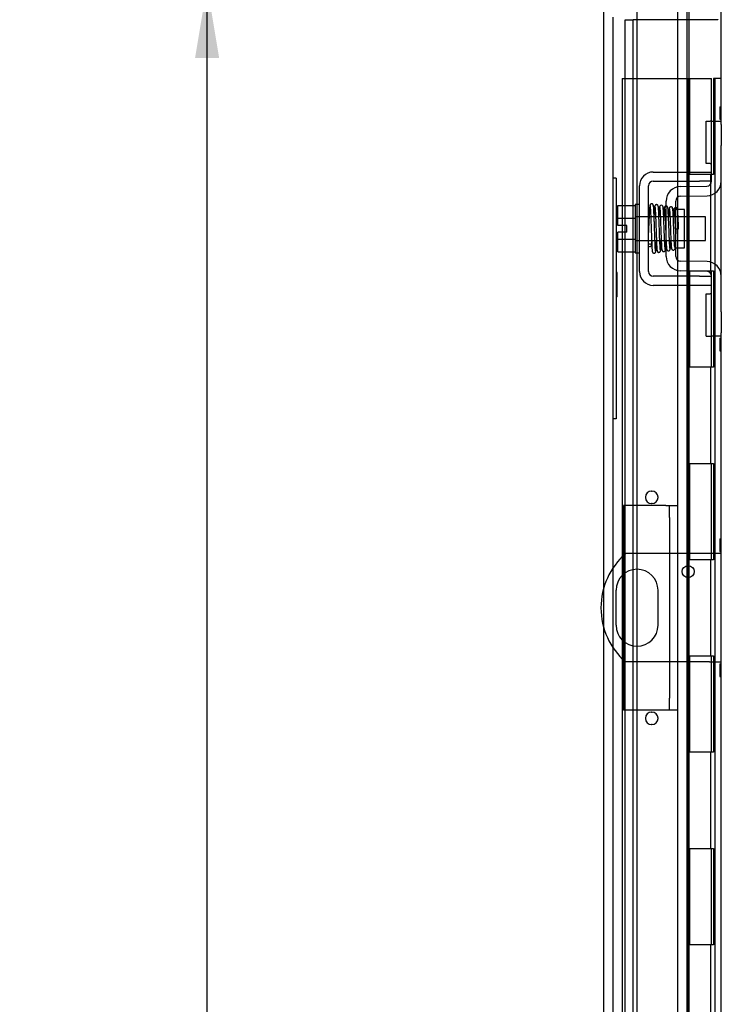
# Model space of a CAD drawing. Header units: inches. Extents: x 1 to 150, y -1 to 99.
# Tile 21 of 29: x 72.17 to 79.48, y 44.02 to 54.25. Entities that reach past the tile are written whole.
import ezdxf
from ezdxf.enums import TextEntityAlignment as Align
from ezdxf.lldxf.tags import DXFTag

# ---------------------------------------------------------------- set-up
doc = ezdxf.new("R2010")
doc.units = ezdxf.units.IN
doc.header["$MEASUREMENT"] = 0
for name, color, linetype in [('COM40599-1', 7, 'Continuous'), ('COM40599-2', 7, 'Continuous'), ('COM42667', 7, 'Continuous'), ('COM42781', 7, 'Continuous'), ('COM48541', 7, 'Continuous'), ('COM48553', 7, 'Continuous'), ('COM55713B', 7, 'Continuous'), ('COM55713C', 7, 'Continuous'), ('COM70220', 7, 'Continuous'), ('Default', 7, 'Continuous'), ('QLB20182', 7, 'Continuous'), ('SCC19011', 7, 'Continuous'), ('SPR20265', 7, 'Continuous'), ('WAF25035', 7, 'Continuous')]:
    doc.layers.add(name, color=color, linetype=linetype)
doc.styles.add('SEACAD_Times_New_Roman', font='times.ttf')
tags = doc.linetypes.add('HIDDEN2', pattern=[0.1875, 0.125, -0.0625]).pattern_tags.tags
tags[6:7] = [DXFTag(74, 4), DXFTag(75, 0), DXFTag(340, '0'), DXFTag(46, 0.0), DXFTag(50, 0.0), DXFTag(44, 0.0), DXFTag(45, 0.0)]
tags[4:5] = [DXFTag(74, 4), DXFTag(75, 0), DXFTag(340, '0'), DXFTag(46, 0.0), DXFTag(50, 0.0), DXFTag(44, 0.0), DXFTag(45, 0.0)]
doc.dimstyles.new('HAMMOND_(STH_-_120x80)', dxfattribs={"dimtxt": 0.6, "dimasz": 0.75, "dimexe": 0.3, "dimexo": 0.3, "dimgap": 0.15, "dimtad": 0, "dimtih": 1, "dimtoh": 1, "dimzin": 0, "dimdsep": 46, "dimtxsty": 'SEACAD_Times_New_Roman', "dimblk1": '_SE_FILLED', "dimblk2": '_SE_FILLED', "dimsah": 1, "dimcen": 0.3, "dimadec": 0, "dimazin": 0, "dimtfac": 0.8, "dimtofl": 0, "dimtmove": 1, "dimatfit": 3, "dimfxl": 1, "dimtolj": 1, "dimtzin": 0, "dimarcsym": 0})

# ---------------------------------------------------------------- blocks, each defined once
blk = doc.blocks.new('SE3')
at = {"layer": 'COM40599-1', "color": 7, "linetype": 'Continuous'}
for p, q in [((78.93, 48.701), (78.47, 48.701)), ((79.345, 48.701), (79.011, 48.701)), ((79.466, 48.701), (79.345, 48.701)), ((78.372, 48.32), (78.372, 47.957)), ((78.809, 47.957), (78.809, 48.32)), ((78.93, 47.576), (78.47, 47.576)), ((79.345, 47.576), (79.011, 47.576)), ((79.345, 47.576), (79.466, 47.576))]:
    blk.add_line(p, q, dxfattribs=at)
at = {"layer": 'COM40599-1', "color": 7, "linetype": 'HIDDEN2'}
for p, q in [((79.011, 48.701), (78.93, 48.701)), ((79.011, 47.576), (78.93, 47.576))]:
    blk.add_line(p, q, dxfattribs=at)
at = {"layer": 'COM40599-1', "color": 7, "linetype": 'Continuous'}
blk.add_circle((79.122, 48.514), 0.0625, dxfattribs=at)
for centre, radius, start, end in [((78.966, 48.138), 0.75, 131.4096, 228.5904), ((78.591, 48.32), 0.218, 0, 180), ((78.591, 47.957), 0.218, 180, 0)]:
    blk.add_arc(centre, radius, start, end, dxfattribs=at)
at = {"layer": 'COM40599-2', "color": 7, "linetype": 'Continuous'}
for p, q in [((78.449, 49.201), (78.449, 48.682)), ((78.89, 49.201), (78.449, 49.201)), ((78.89, 49.201), (78.93, 49.201)), ((78.93, 49.076), (78.93, 49.201)), ((78.93, 49.201), (79.011, 49.201)), ((79.011, 49.201), (79.011, 49.076)), ((78.93, 49.076), (78.93, 47.201)), ((79.011, 49.076), (79.011, 47.201)), ((78.449, 48.486), (78.449, 47.791)), ((78.449, 47.595), (78.449, 47.076)), ((78.93, 47.076), (78.93, 47.201)), ((79.011, 47.201), (79.011, 47.076)), ((78.89, 47.076), (78.449, 47.076)), ((78.93, 47.076), (78.89, 47.076)), ((79.011, 47.076), (78.93, 47.076))]:
    blk.add_line(p, q, dxfattribs=at)
at = {"layer": 'COM40599-2', "color": 7, "linetype": 'HIDDEN2'}
for p, q in [((78.449, 48.682), (78.449, 48.486)), ((78.449, 47.791), (78.449, 47.595))]:
    blk.add_line(p, q, dxfattribs=at)
at = {"layer": 'COM42667', "color": 7, "linetype": 'Continuous'}
for p, q in [((78.759, 52.665), (79.241, 52.665)), ((79.241, 52.665), (79.366, 52.665)), ((78.616, 51.631), (78.616, 52.522)), ((78.711, 51.631), (78.711, 52.522)), ((78.759, 52.57), (79.241, 52.57)), ((79.366, 52.57), (79.241, 52.57)), ((79.241, 51.583), (78.759, 51.583)), ((79.241, 51.583), (79.366, 51.583)), ((79.241, 51.488), (78.759, 51.488)), ((79.366, 51.488), (79.241, 51.488))]:
    blk.add_line(p, q, dxfattribs=at)
for centre, radius, start, end in [((78.759, 52.522), 0.143, 90, 180), ((78.759, 52.522), 0.048, 90, 180), ((78.759, 51.631), 0.143, 180, 270), ((78.759, 51.631), 0.048, 180, 270)]:
    blk.add_arc(centre, radius, start, end, dxfattribs=at)
at = {"layer": 'COM42781', "color": 7, "linetype": 'Continuous'}
for p, q in [((79.308, 52.755), (79.308, 53.192)), ((79.308, 53.192), (79.351, 53.192)), ((79.366, 53.192), (79.351, 53.192)), ((79.366, 53.192), (79.466, 53.192)), ((79.366, 52.942), (79.366, 53.192)), ((79.466, 53.157), (79.466, 52.942)), ((79.366, 52.569), (79.366, 52.942)), ((79.466, 52.569), (79.466, 52.942)), ((79.351, 52.755), (79.308, 52.755)), ((79.351, 52.755), (79.366, 52.755)), ((79.041, 52.514), (79.317, 52.519)), ((79.043, 52.414), (79.319, 52.419)), ((78.894, 51.789), (78.894, 52.364)), ((78.994, 51.789), (78.994, 52.364)), ((79.084, 52.276), (79.012, 52.276)), ((79.084, 51.876), (79.084, 52.276)), ((78.994, 51.876), (79.084, 51.876)), ((79.319, 51.734), (79.043, 51.739)), ((79.317, 51.634), (79.041, 51.639)), ((79.366, 51.211), (79.366, 51.584)), ((79.466, 51.211), (79.466, 51.584)), ((79.308, 50.961), (79.308, 51.398)), ((79.308, 51.398), (79.351, 51.398)), ((79.366, 51.398), (79.351, 51.398)), ((79.366, 50.961), (79.366, 51.211)), ((79.466, 51.211), (79.466, 50.996)), ((79.308, 50.961), (79.351, 50.961)), ((79.351, 50.961), (79.366, 50.961)), ((79.466, 50.961), (79.366, 50.961))]:
    blk.add_line(p, q, dxfattribs=at)
at = {"layer": 'COM42781', "color": 7, "linetype": 'HIDDEN2'}
blk.add_line((79.012, 52.276), (78.994, 52.276), dxfattribs=at)
at = {"layer": 'COM42781', "color": 7, "linetype": 'Continuous'}
for centre, radius, start, end in [((79.044, 52.364), 0.15, 91, 180), ((79.316, 52.569), 0.05, 271, 0), ((79.316, 52.569), 0.15, 271, 0), ((79.044, 52.364), 0.05, 91, 180), ((79.044, 51.789), 0.15, 180, 269), ((79.044, 51.789), 0.05, 180, 269), ((79.316, 51.584), 0.15, 0, 89), ((79.316, 51.584), 0.05, 0, 89)]:
    blk.add_arc(centre, radius, start, end, dxfattribs=at)
at = {"layer": 'COM48541', "color": 7, "linetype": 'Continuous'}
for p, q in [((79.466, 53.157), (79.466, 55.501)), ((79.425, 54.247), (79.134, 54.247)), ((79.431, 54.247), (79.425, 54.247)), ((79.432, 54.249), (79.431, 54.247)), ((79.451, 53.343), (79.466, 53.343)), ((79.451, 53.343), (79.451, 53.28)), ((79.451, 53.28), (79.466, 53.28)), ((79.451, 53.28), (79.451, 53.275)), ((79.451, 53.275), (79.466, 53.275)), ((79.451, 53.275), (79.451, 53.213)), ((79.451, 53.213), (79.466, 53.213)), ((79.466, 51.584), (79.466, 52.569)), ((79.451, 50.939), (79.466, 50.939)), ((79.451, 50.939), (79.451, 50.876)), ((79.466, 36.281), (79.466, 50.996)), ((79.451, 50.876), (79.466, 50.876)), ((79.451, 50.876), (79.451, 50.871)), ((79.451, 50.871), (79.466, 50.871)), ((79.451, 50.871), (79.451, 50.809)), ((79.451, 50.809), (79.466, 50.809)), ((79.451, 48.853), (79.466, 48.853)), ((79.451, 48.853), (79.451, 48.79)), ((79.451, 48.79), (79.466, 48.79)), ((79.451, 48.79), (79.451, 48.785)), ((79.451, 48.785), (79.466, 48.785)), ((79.451, 48.785), (79.451, 48.722)), ((79.451, 48.722), (79.466, 48.722)), ((79.451, 47.555), (79.466, 47.555)), ((79.451, 47.555), (79.451, 47.492)), ((79.451, 47.492), (79.466, 47.492)), ((79.451, 47.492), (79.451, 47.487)), ((79.451, 47.487), (79.466, 47.487)), ((79.451, 47.487), (79.451, 47.424)), ((79.451, 47.424), (79.466, 47.424))]:
    blk.add_line(p, q, dxfattribs=at)
at = {"layer": 'COM48541', "color": 7, "linetype": 'HIDDEN2'}
for p, q in [((78.469, 33.03), (78.469, 54.247)), ((78.469, 54.247), (78.55, 54.247)), ((78.591, 54.247), (78.55, 54.247)), ((78.55, 33.03), (78.55, 54.247)), ((79.134, 54.247), (78.591, 54.247))]:
    blk.add_line(p, q, dxfattribs=at)
at = {"layer": 'COM48553', "color": 7, "linetype": 'Continuous'}
for p, q in [((78.244, 54.551), (78.244, 48.342)), ((79.134, 52.665), (79.134, 54.53)), ((79.011, 54.383), (79.011, 52.665)), ((79.109, 54.383), (79.109, 52.665)), ((79.011, 52.57), (79.011, 52.51)), ((79.109, 52.57), (79.109, 52.515)), ((79.134, 52.516), (79.134, 52.57)), ((79.011, 52.401), (79.011, 52.28)), ((79.109, 52.415), (79.109, 52.198)), ((79.134, 52.198), (79.134, 52.416)), ((79.011, 52.28), (79.011, 52.276)), ((79.011, 51.876), (79.011, 51.752)), ((79.109, 51.954), (79.109, 51.738)), ((79.134, 51.737), (79.134, 51.954)), ((79.011, 51.643), (79.011, 51.583)), ((79.109, 51.638), (79.109, 51.583)), ((79.134, 51.583), (79.134, 51.637)), ((79.011, 51.488), (79.011, 49.201)), ((79.109, 51.488), (79.109, 48.701)), ((79.134, 48.701), (79.134, 51.488)), ((78.742, 49.352), (78.742, 49.349)), ((78.742, 49.349), (78.747, 49.349)), ((78.747, 49.349), (78.747, 49.352)), ((78.681, 49.289), (78.679, 49.289)), ((78.679, 49.284), (78.681, 49.284)), ((78.681, 49.284), (78.681, 49.289)), ((78.747, 49.223), (78.742, 49.223)), ((78.742, 49.223), (78.742, 49.221)), ((78.747, 49.221), (78.747, 49.223)), ((78.809, 49.289), (78.807, 49.289)), ((78.807, 49.289), (78.807, 49.284)), ((78.807, 49.284), (78.809, 49.284)), ((79.109, 48.575), (79.109, 48.453)), ((79.134, 48.453), (79.134, 48.575)), ((78.244, 47.935), (78.244, 32.726)), ((79.109, 47.576), (79.109, 35.789)), ((79.134, 35.789), (79.134, 47.576)), ((78.742, 47.056), (78.742, 47.053)), ((78.742, 47.053), (78.747, 47.053)), ((78.747, 47.053), (78.747, 47.056)), ((79.011, 47.076), (79.011, 35.789)), ((78.681, 46.993), (78.679, 46.993)), ((78.679, 46.988), (78.681, 46.988)), ((78.681, 46.988), (78.681, 46.993)), ((78.809, 46.993), (78.807, 46.993)), ((78.807, 46.993), (78.807, 46.988)), ((78.807, 46.988), (78.809, 46.988)), ((78.747, 46.927), (78.742, 46.927)), ((78.742, 46.927), (78.742, 46.925)), ((78.747, 46.925), (78.747, 46.927))]:
    blk.add_line(p, q, dxfattribs=at)
at = {"layer": 'COM48553', "color": 7, "linetype": 'HIDDEN2'}
for p, q in [((79.011, 52.665), (79.011, 52.57)), ((79.109, 52.665), (79.109, 52.57)), ((79.134, 52.57), (79.134, 52.665)), ((79.011, 52.51), (79.011, 52.401)), ((79.109, 52.515), (79.109, 52.415)), ((79.134, 52.416), (79.134, 52.516)), ((79.011, 52.28), (79.011, 52.28)), ((79.011, 52.276), (79.011, 51.876)), ((79.109, 52.198), (79.109, 51.954)), ((79.134, 51.954), (79.134, 52.198)), ((79.011, 51.752), (79.011, 51.643)), ((79.109, 51.738), (79.109, 51.638)), ((79.134, 51.637), (79.134, 51.737)), ((79.011, 51.583), (79.011, 51.488)), ((79.109, 51.583), (79.109, 51.488)), ((79.134, 51.488), (79.134, 51.583)), ((79.011, 49.201), (79.011, 47.076)), ((79.109, 48.701), (79.109, 48.575)), ((79.134, 48.575), (79.134, 48.701)), ((79.109, 48.453), (79.109, 47.576)), ((79.134, 47.576), (79.134, 48.453)), ((78.244, 48.342), (78.244, 47.935))]:
    blk.add_line(p, q, dxfattribs=at)
at = {"layer": 'COM48553', "color": 7, "linetype": 'Continuous'}
for centre, start, end in [((78.744, 49.286), 92.1874, 177.8126), ((78.744, 49.286), 2.1874, 87.8126), ((78.744, 49.286), 182.1874, 267.8126), ((78.744, 49.286), 272.1874, 357.8126), ((78.744, 46.99), 92.1874, 177.8126), ((78.744, 46.99), 2.1874, 87.8126), ((78.744, 46.99), 182.1874, 267.8126), ((78.744, 46.99), 272.1874, 357.8126)]:
    blk.add_arc(centre, 0.0655, start, end, dxfattribs=at)
at = {"layer": 'COM55713B', "color": 7, "linetype": 'HIDDEN2'}
for p, q in [((79.394, 53.638), (79.386, 53.638)), ((79.386, 53.638), (79.386, 52.638)), ((79.402, 53.638), (79.394, 53.638)), ((79.402, 33.638), (79.402, 53.638)), ((79.466, 53.638), (79.402, 53.638)), ((79.359, 52.638), (79.115, 52.638)), ((79.359, 51.638), (79.359, 52.638)), ((79.386, 52.638), (79.364, 52.638)), ((79.115, 51.638), (79.359, 51.638)), ((79.364, 51.638), (79.386, 51.638)), ((79.386, 51.638), (79.386, 50.638)), ((79.359, 50.638), (79.115, 50.638)), ((79.359, 49.638), (79.359, 50.638)), ((79.386, 50.638), (79.364, 50.638)), ((79.115, 49.638), (79.359, 49.638)), ((79.364, 49.638), (79.386, 49.638)), ((79.386, 49.638), (79.386, 48.638)), ((79.359, 48.638), (79.115, 48.638)), ((79.359, 47.638), (79.359, 48.638)), ((79.386, 48.638), (79.364, 48.638)), ((79.115, 47.638), (79.359, 47.638)), ((79.364, 47.638), (79.386, 47.638)), ((79.386, 47.638), (79.386, 46.638)), ((79.359, 46.638), (79.115, 46.638)), ((79.359, 45.638), (79.359, 46.638)), ((79.386, 46.638), (79.364, 46.638)), ((79.115, 45.638), (79.359, 45.638)), ((79.364, 45.638), (79.386, 45.638)), ((79.386, 45.638), (79.386, 44.638)), ((79.359, 44.638), (79.115, 44.638)), ((79.359, 43.638), (79.359, 44.638)), ((79.386, 44.638), (79.364, 44.638))]:
    blk.add_line(p, q, dxfattribs=at)
at = {"layer": 'COM55713C', "color": 7, "linetype": 'HIDDEN2'}
for p, q in [((78.435, 53.638), (79.022, 53.638)), ((78.435, 53.638), (78.435, 33.638)), ((79.022, 53.638), (79.115, 53.638)), ((79.115, 53.638), (79.134, 53.638)), ((79.115, 53.638), (79.115, 33.638)), ((79.135, 53.638), (79.135, 52.638)), ((79.135, 53.638), (79.366, 53.638)), ((79.366, 53.192), (79.366, 53.638)), ((79.364, 52.638), (79.135, 52.638)), ((79.135, 51.638), (79.135, 50.638)), ((79.135, 51.638), (79.364, 51.638)), ((79.366, 51.584), (79.366, 51.638)), ((79.366, 50.638), (79.366, 50.961)), ((79.364, 50.638), (79.135, 50.638)), ((79.135, 49.638), (79.135, 48.638)), ((79.135, 49.638), (79.364, 49.638)), ((79.366, 48.638), (79.366, 49.638)), ((79.364, 48.638), (79.135, 48.638)), ((79.135, 47.638), (79.135, 46.638)), ((79.135, 47.638), (79.364, 47.638)), ((79.366, 46.638), (79.366, 47.638)), ((79.364, 46.638), (79.135, 46.638)), ((79.135, 45.638), (79.135, 44.638)), ((79.135, 45.638), (79.364, 45.638)), ((79.366, 44.638), (79.366, 45.638)), ((79.364, 44.638), (79.135, 44.638))]:
    blk.add_line(p, q, dxfattribs=at)
at = {"layer": 'COM70220', "color": 7, "linetype": 'HIDDEN2'}
for p, q in [((78.594, 54.116), (78.594, 54.366)), ((78.344, 54.116), (78.344, 54.272)), ((78.344, 33.161), (78.344, 54.116)), ((78.594, 33.161), (78.594, 54.116))]:
    blk.add_line(p, q, dxfattribs=at)
at = {"layer": 'QLB20182', "color": 7, "linetype": 'HIDDEN2'}
for p, q in [((78.374, 52.601), (78.344, 52.601)), ((78.374, 52.601), (78.374, 52.226)), ((78.374, 52.226), (78.374, 50.476)), ((78.385, 51.62), (78.374, 51.62)), ((78.384, 51.384), (78.384, 51.62)), ((78.385, 51.616), (78.384, 51.616)), ((78.374, 51.384), (78.385, 51.384)), ((78.384, 51.37), (78.374, 51.37)), ((78.384, 51.37), (78.384, 51.384)), ((78.374, 50.476), (78.374, 50.101)), ((78.374, 50.101), (78.344, 50.101))]:
    blk.add_line(p, q, dxfattribs=at)
at = {"layer": 'SCC19011', "color": 7, "linetype": 'Continuous'}
for p, q in [((78.39, 52.317), (78.571, 52.317)), ((78.39, 52.185), (78.39, 52.317)), ((78.39, 52.185), (78.571, 52.185)), ((78.39, 52.11), (78.39, 52.185)), ((78.734, 52.198), (78.711, 52.198)), ((78.784, 52.198), (78.769, 52.198)), ((78.833, 52.198), (78.819, 52.198)), ((78.883, 52.198), (78.868, 52.198)), ((79.303, 52.198), (79.084, 52.198)), ((79.303, 51.954), (79.303, 52.198)), ((78.485, 52.11), (78.39, 52.11)), ((78.485, 52.042), (78.485, 52.11)), ((78.39, 51.968), (78.39, 52.042)), ((78.485, 52.042), (78.39, 52.042)), ((78.39, 51.968), (78.571, 51.968)), ((78.39, 51.835), (78.39, 51.968)), ((78.711, 51.954), (78.742, 51.954)), ((78.777, 51.954), (78.792, 51.954)), ((78.828, 51.954), (78.843, 51.954)), ((78.878, 51.954), (78.893, 51.954)), ((79.084, 51.954), (79.303, 51.954)), ((78.39, 51.835), (78.571, 51.835))]:
    blk.add_line(p, q, dxfattribs=at)
at = {"layer": 'SCC19011', "color": 7, "linetype": 'HIDDEN2'}
for p, q in [((78.711, 52.198), (78.571, 52.198)), ((78.769, 52.198), (78.734, 52.198)), ((78.819, 52.198), (78.784, 52.198)), ((78.868, 52.198), (78.833, 52.198)), ((79.084, 52.198), (78.883, 52.198)), ((78.571, 51.954), (78.711, 51.954)), ((78.742, 51.954), (78.777, 51.954)), ((78.792, 51.954), (78.828, 51.954)), ((78.843, 51.954), (78.878, 51.954)), ((78.893, 51.954), (79.084, 51.954))]:
    blk.add_line(p, q, dxfattribs=at)
at = {"layer": 'SPR20265', "color": 7, "linetype": 'HIDDEN2'}
blk.add_line((78.988, 52.076), (78.994, 52.076), dxfattribs=at)
at = {"layer": 'SPR20265', "color": 7, "linetype": 'Continuous'}
blk.add_line((78.994, 52.076), (79.023, 52.076), dxfattribs=at)
for centre, radius, start, end in [((83.692, 51.898), 4.985, 175.1825, 176.5376), ((78.843, 52.301), 0.0181, 0.2962, 180.6354), ((83.661, 51.899), 4.919, 179.5796, 179.9446)]:
    blk.add_arc(centre, radius, start, end, dxfattribs=at)
at = {"layer": 'SPR20265', "color": 7, "linetype": 'HIDDEN2'}
blk.add_arc((83.692, 51.898), 4.985, 176.5376, 179.9224, dxfattribs=at)
for start_param, end_param in [(5.616239, 6.283185), (0, 0.666946)]:
    blk.add_ellipse((78.724, 51.904), major_axis=(-0.0175, 0), ratio=0.707107, start_param=start_param, end_param=end_param, dxfattribs=at)
at = {"layer": 'SPR20265', "color": 7, "linetype": 'Continuous'}
blk.add_ellipse((78.724, 51.904), major_axis=(-0.0175, 0), ratio=0.707107, start_param=0.666946, end_param=5.616239, dxfattribs=at)
for points, knots in [([(78.76, 52.317), (78.76, 52.318), (78.76, 52.32), (78.76, 52.322), (78.758, 52.325), (78.757, 52.328), (78.755, 52.33), (78.752, 52.332), (78.749, 52.334), (78.744, 52.335), (78.738, 52.334), (78.731, 52.33), (78.725, 52.322), (78.724, 52.316), (78.724, 52.312)], [0, 0, 0, 0, 0.03948, 0.078027, 0.11705, 0.157795, 0.20119, 0.247813, 0.297965, 0.351797, 0.472995, 0.624898, 0.803476, 1, 1, 1, 1]), ([(78.726, 52.313), (78.726, 52.314), (78.727, 52.312), (78.729, 52.293), (78.731, 52.259), (78.733, 52.218), (78.735, 52.176), (78.736, 52.138), (78.737, 52.105), (78.738, 52.078), (78.739, 52.052), (78.74, 52.022), (78.741, 51.987), (78.743, 51.947), (78.744, 51.907), (78.746, 51.87), (78.748, 51.843), (78.75, 51.839), (78.751, 51.838)], [0.0402294, 0.0402294, 0.0402294, 0.0402294, 0.0962651, 0.1836152, 0.2619538, 0.3312786, 0.3915016, 0.442594, 0.4845239, 0.5172899, 0.5463931, 0.5841023, 0.6308517, 0.6866387, 0.7514677, 0.8253147, 0.9081399, 0.9951321, 0.9951321, 0.9951321, 0.9951321]), ([(78.785, 51.842), (78.785, 51.843), (78.783, 51.846), (78.781, 51.872), (78.779, 51.908), (78.778, 51.948), (78.776, 51.987), (78.775, 52.022), (78.774, 52.052), (78.773, 52.078), (78.772, 52.105), (78.771, 52.138), (78.77, 52.177), (78.768, 52.219), (78.766, 52.261), (78.764, 52.297), (78.762, 52.318), (78.761, 52.32), (78.76, 52.319)], [0.007956, 0.007956, 0.007956, 0.007956, 0.0902869, 0.171964, 0.2449933, 0.3092617, 0.364675, 0.4111808, 0.4487353, 0.4777397, 0.5104186, 0.5522907, 0.6034131, 0.6638342, 0.7336337, 0.8128446, 0.9016052, 0.9648764, 0.9648764, 0.9648764, 0.9648764]), ([(78.775, 52.312), (78.774, 52.31), (78.773, 52.297), (78.77, 52.264), (78.769, 52.234), (78.768, 52.218), (78.768, 52.216)], [0.0980811, 0.0980811, 0.0980811, 0.0980811, 0.1865995, 0.265558, 0.3350739, 0.3442741, 0.3442741, 0.3442741, 0.3442741]), ([(78.813, 52.301), (78.812, 52.307), (78.811, 52.314), (78.804, 52.323), (78.799, 52.326), (78.794, 52.326), (78.79, 52.326), (78.787, 52.325), (78.783, 52.323), (78.78, 52.32), (78.778, 52.317), (78.776, 52.313), (78.776, 52.31), (78.776, 52.309)], [0, 0, 0, 0, 0.337377, 0.476585, 0.593946, 0.643993, 0.690857, 0.738213, 0.787078, 0.837877, 0.890521, 0.944659, 1, 1, 1, 1]), ([(78.777, 52.304), (78.778, 52.297), (78.78, 52.283), (78.782, 52.234), (78.785, 52.169), (78.788, 52.091), (78.79, 52.023), (78.792, 51.972), (78.793, 51.937), (78.795, 51.906), (78.796, 51.88), (78.798, 51.86), (78.799, 51.853), (78.799, 51.85)], [0, 0, 0, 0, 0.114294, 0.231558, 0.351881, 0.475184, 0.601502, 0.666038, 0.73132, 0.797347, 0.864154, 0.931706, 1, 1, 1, 1]), ([(78.834, 51.852), (78.833, 51.859), (78.832, 51.871), (78.829, 51.918), (78.826, 51.982), (78.824, 52.059), (78.821, 52.127), (78.819, 52.179), (78.818, 52.215), (78.817, 52.247), (78.815, 52.274), (78.814, 52.295), (78.813, 52.302), (78.812, 52.306)], [0, 0, 0, 0, 0.112746, 0.228925, 0.348457, 0.471495, 0.597916, 0.662714, 0.728399, 0.794948, 0.862394, 0.930748, 1, 1, 1, 1]), ([(78.826, 52.304), (78.825, 52.301), (78.823, 52.297), (78.821, 52.268), (78.819, 52.238), (78.818, 52.218), (78.818, 52.212)], [0, 0, 0, 0, 0.0919668, 0.1748964, 0.2488402, 0.2783531, 0.2783531, 0.2783531, 0.2783531]), ([(78.826, 52.3), (78.826, 52.298), (78.828, 52.295), (78.83, 52.268), (78.832, 52.234), (78.834, 52.196), (78.835, 52.159), (78.836, 52.125), (78.837, 52.098), (78.838, 52.073), (78.839, 52.048), (78.84, 52.017), (78.842, 51.982), (78.843, 51.943), (78.845, 51.904), (78.847, 51.872), (78.849, 51.853), (78.851, 51.852), (78.851, 51.852)], [0.0030122, 0.0030122, 0.0030122, 0.0030122, 0.091022, 0.173244, 0.246649, 0.3111806, 0.366841, 0.4136386, 0.4515377, 0.480786, 0.5130298, 0.5545547, 0.6053918, 0.6655607, 0.7350558, 0.813926, 0.9022499, 0.9590084, 0.9590084, 0.9590084, 0.9590084]), ([(78.885, 51.86), (78.885, 51.859), (78.884, 51.86), (78.882, 51.876), (78.88, 51.907), (78.878, 51.944), (78.876, 51.982), (78.875, 52.018), (78.874, 52.048), (78.873, 52.073), (78.872, 52.098), (78.871, 52.125), (78.87, 52.159), (78.869, 52.197), (78.867, 52.235), (78.865, 52.27), (78.863, 52.298), (78.861, 52.302), (78.86, 52.304)], [0.0480093, 0.0480093, 0.0480093, 0.0480093, 0.0949166, 0.1813907, 0.2591689, 0.3281055, 0.3880809, 0.4389475, 0.4806068, 0.513005, 0.5424172, 0.5805587, 0.6277127, 0.6838883, 0.749147, 0.8235602, 0.9071555, 1, 1, 1, 1]), ([(78.894, 52.311), (78.893, 52.311), (78.889, 52.311), (78.884, 52.309), (78.878, 52.304), (78.875, 52.297), (78.873, 52.286), (78.871, 52.261), (78.869, 52.231), (78.868, 52.21), (78.868, 52.207)], [0.5071939, 0.5071939, 0.5071939, 0.5071939, 0.5113751, 0.5179414, 0.5252825, 0.5427797, 0.5635197, 0.6073984, 0.6548465, 0.6651182, 0.6651182, 0.6651182, 0.6651182]), ([(78.879, 52.28), (78.879, 52.28), (78.879, 52.279), (78.88, 52.268), (78.881, 52.244), (78.883, 52.204), (78.885, 52.163), (78.886, 52.123), (78.888, 52.075), (78.89, 52.021), (78.892, 51.97), (78.893, 51.941), (78.894, 51.929)], [0.5353084, 0.5353084, 0.5353084, 0.5353084, 0.5442341, 0.5647196, 0.6085363, 0.6562102, 0.6837797, 0.7157656, 0.752175, 0.7929786, 0.8381646, 0.874853, 0.874853, 0.874853, 0.874853]), ([(79.011, 52.278), (79.011, 52.28), (79.01, 52.282), (79.009, 52.286), (79.006, 52.29), (79.003, 52.293), (79, 52.295), (78.997, 52.295), (78.995, 52.296), (78.994, 52.296)], [0, 0, 0, 0, 0.0589773, 0.1211115, 0.1849679, 0.2490189, 0.31194, 0.3728411, 0.4103944, 0.4103944, 0.4103944, 0.4103944]), ([(79.023, 52.076), (79.022, 52.092), (79.021, 52.117), (79.02, 52.158), (79.018, 52.195), (79.016, 52.227), (79.015, 52.252), (79.013, 52.27), (79.012, 52.28), (79.011, 52.281), (79.01, 52.281)], [0, 0, 0, 0, 0.1236932, 0.2477957, 0.3722334, 0.4970307, 0.6222178, 0.7477992, 0.8737106, 0.9604174, 0.9604174, 0.9604174, 0.9604174]), ([(78.786, 51.838), (78.787, 51.841), (78.788, 51.846), (78.79, 51.878), (78.792, 51.91), (78.793, 51.932), (78.793, 51.939)], [0, 0, 0, 0, 0.0928449, 0.1764674, 0.250932, 0.2834425, 0.2834425, 0.2834425, 0.2834425]), ([(78.836, 51.846), (78.837, 51.849), (78.839, 51.862), (78.841, 51.895), (78.842, 51.925), (78.843, 51.942), (78.843, 51.944)], [0.09883, 0.09883, 0.09883, 0.09883, 0.1878535, 0.2672072, 0.3370622, 0.3488919, 0.3488919, 0.3488919, 0.3488919]), ([(78.851, 51.855), (78.851, 51.855), (78.851, 51.853), (78.852, 51.85), (78.853, 51.847), (78.854, 51.845), (78.856, 51.842), (78.859, 51.84), (78.862, 51.839), (78.867, 51.838), (78.873, 51.839), (78.88, 51.843), (78.886, 51.851), (78.887, 51.857), (78.887, 51.861)], [0, 0, 0, 0, 0.039675, 0.078069, 0.116606, 0.156607, 0.199119, 0.244855, 0.294249, 0.347558, 0.468612, 0.621309, 0.801496, 1, 1, 1, 1]), ([(78.887, 51.857), (78.887, 51.86), (78.888, 51.866), (78.89, 51.887), (78.892, 51.916), (78.893, 51.941), (78.893, 51.949)], [0, 0, 0, 0, 0.0305977, 0.0595273, 0.1122261, 0.133104, 0.133104, 0.133104, 0.133104]), ([(78.75, 51.84), (78.75, 51.838), (78.75, 51.836), (78.752, 51.832), (78.754, 51.828), (78.758, 51.824), (78.764, 51.822), (78.771, 51.822), (78.778, 51.825), (78.783, 51.829), (78.786, 51.835), (78.786, 51.839), (78.786, 51.841)], [0, 0, 0, 0, 0.065589, 0.134096, 0.204, 0.273642, 0.405923, 0.527776, 0.652215, 0.775569, 0.89228, 1, 1, 1, 1]), ([(78.799, 51.854), (78.799, 51.849), (78.8, 51.842), (78.807, 51.834), (78.813, 51.831), (78.817, 51.83), (78.821, 51.831), (78.824, 51.832), (78.828, 51.833), (78.831, 51.836), (78.833, 51.84), (78.835, 51.844), (78.835, 51.846), (78.835, 51.848)], [0, 0, 0, 0, 0.324319, 0.462115, 0.581304, 0.633213, 0.682431, 0.732423, 0.783847, 0.836789, 0.89085, 0.94542, 1, 1, 1, 1])]:
    blk.add_open_spline(points, degree=3, knots=knots, dxfattribs=at)
at = {"layer": 'SPR20265', "color": 7, "linetype": 'HIDDEN2'}
for points, knots in [([(78.935, 51.865), (78.935, 51.866), (78.934, 51.868), (78.932, 51.884), (78.93, 51.915), (78.927, 51.962), (78.926, 52.01), (78.924, 52.052), (78.923, 52.087), (78.922, 52.118), (78.92, 52.149), (78.919, 52.183), (78.917, 52.219), (78.915, 52.253), (78.913, 52.278), (78.912, 52.293), (78.909, 52.301), (78.907, 52.305), (78.903, 52.309), (78.899, 52.31), (78.896, 52.311), (78.894, 52.311), (78.894, 52.311)], [0, 0, 0, 0, 0.0301072, 0.0585847, 0.110442, 0.1557664, 0.1944272, 0.2263714, 0.2515462, 0.2721052, 0.2958346, 0.3234709, 0.3550735, 0.3907334, 0.4289188, 0.4598064, 0.4816514, 0.4944173, 0.4976956, 0.5012564, 0.505847, 0.5071939, 0.5071939, 0.5071939, 0.5071939]), ([(78.924, 52.285), (78.923, 52.281), (78.922, 52.267), (78.92, 52.236), (78.919, 52.212), (78.918, 52.202)], [0.0976012, 0.0976012, 0.0976012, 0.0976012, 0.1858457, 0.2646916, 0.3210527, 0.3210527, 0.3210527, 0.3210527]), ([(78.962, 52.282), (78.962, 52.285), (78.961, 52.291), (78.956, 52.299), (78.949, 52.303), (78.942, 52.304), (78.936, 52.302), (78.932, 52.3), (78.93, 52.297), (78.928, 52.295), (78.926, 52.292), (78.926, 52.289), (78.926, 52.287), (78.926, 52.286)], [0, 0, 0, 0, 0.180774, 0.350248, 0.499828, 0.623642, 0.733222, 0.784403, 0.832779, 0.878274, 0.921007, 0.961361, 1, 1, 1, 1]), ([(78.927, 52.283), (78.927, 52.281), (78.928, 52.276), (78.93, 52.258), (78.932, 52.225), (78.934, 52.177), (78.936, 52.13), (78.938, 52.089), (78.939, 52.055), (78.94, 52.026), (78.941, 51.999), (78.942, 51.969), (78.944, 51.939), (78.945, 51.911), (78.947, 51.888), (78.949, 51.873), (78.952, 51.865), (78.953, 51.86), (78.961, 51.854), (78.969, 51.853), (78.976, 51.855), (78.983, 51.862), (78.987, 51.871), (78.988, 51.883), (78.991, 51.909), (78.993, 51.944), (78.994, 51.982), (78.996, 52.02), (78.997, 52.052), (78.998, 52.072), (78.998, 52.076)], [0, 0, 0, 0, 0.0305726, 0.0594704, 0.1120538, 0.158027, 0.1973417, 0.2299964, 0.2559922, 0.2765518, 0.2989672, 0.3244704, 0.3530931, 0.3849016, 0.4194556, 0.4490953, 0.4711813, 0.4857486, 0.4943523, 0.5081695, 0.5178827, 0.5278745, 0.5475981, 0.568073, 0.6116806, 0.6590664, 0.685923, 0.7173632, 0.7533673, 0.7639254, 0.7639254, 0.7639254, 0.7639254]), ([(78.982, 51.882), (78.983, 51.882), (78.982, 51.889), (78.98, 51.911), (78.978, 51.946), (78.977, 51.985), (78.975, 52.022), (78.973, 52.068), (78.971, 52.12), (78.969, 52.174), (78.967, 52.226), (78.964, 52.269), (78.962, 52.28), (78.961, 52.286)], [0.5343822, 0.5343822, 0.5343822, 0.5343822, 0.5616634, 0.6053431, 0.6530174, 0.6810485, 0.7134133, 0.7501461, 0.7912417, 0.8367442, 0.886694, 0.9410812, 1, 1, 1, 1]), ([(78.975, 52.279), (78.974, 52.277), (78.973, 52.274), (78.972, 52.257), (78.97, 52.231), (78.969, 52.207), (78.968, 52.197)], [0, 0, 0, 0, 0.0302487, 0.0588498, 0.1109448, 0.13799, 0.13799, 0.13799, 0.13799]), ([(78.994, 52.296), (78.992, 52.296), (78.989, 52.295), (78.983, 52.293), (78.978, 52.288), (78.975, 52.282), (78.974, 52.278), (78.974, 52.276)], [0.4103944, 0.4103944, 0.4103944, 0.4103944, 0.4898099, 0.6145359, 0.7437677, 0.8727235, 1, 1, 1, 1]), ([(78.976, 52.275), (78.976, 52.275), (78.977, 52.275), (78.978, 52.266), (78.98, 52.249), (78.982, 52.225), (78.983, 52.194), (78.985, 52.158), (78.986, 52.117), (78.987, 52.092), (78.988, 52.076)], [0.0491745, 0.0491745, 0.0491745, 0.0491745, 0.1247815, 0.2496118, 0.3745487, 0.4995316, 0.6245497, 0.7496304, 0.874808, 1, 1, 1, 1]), ([(78.894, 51.929), (78.894, 51.925), (78.895, 51.904), (78.897, 51.873), (78.899, 51.865), (78.9, 51.861)], [0.874853, 0.874853, 0.874853, 0.874853, 0.8877535, 0.9416831, 1, 1, 1, 1]), ([(78.9, 51.865), (78.9, 51.861), (78.901, 51.856), (78.907, 51.849), (78.914, 51.845), (78.921, 51.845), (78.927, 51.848), (78.932, 51.852), (78.935, 51.858), (78.936, 51.861), (78.936, 51.863)], [0, 0, 0, 0, 0.160978, 0.319941, 0.465269, 0.591846, 0.711965, 0.822973, 0.919786, 1, 1, 1, 1]), ([(78.937, 51.868), (78.938, 51.873), (78.94, 51.888), (78.941, 51.919), (78.943, 51.943), (78.943, 51.954)], [0.0929444, 0.0929444, 0.0929444, 0.0929444, 0.1765913, 0.2510147, 0.3077551, 0.3077551, 0.3077551, 0.3077551])]:
    blk.add_open_spline(points, degree=3, knots=knots, dxfattribs=at)
at = {"layer": 'WAF25035', "color": 7, "linetype": 'Continuous'}
for p, q in [((78.571, 52.326), (78.571, 51.826)), ((78.616, 52.326), (78.571, 52.326)), ((78.571, 51.826), (78.616, 51.826))]:
    blk.add_line(p, q, dxfattribs=at)
blk = doc.blocks.new('DMBLK449')
at = {"layer": 'Default', "linetype": 'Continuous'}
for points in [[(79.057, 59.227), (78.307, 59.102), (79.057, 58.977)], [(85.644, 59.227), (85.644, 58.977), (86.394, 59.102)]]:
    blk.add_hatch(color=7, dxfattribs=at).paths.add_polyline_path(points)
at = {"layer": 'Default', "color": 7, "linetype": 'Continuous'}
for p, q in [((78.307, 54.973), (78.307, 59.402)), ((86.394, 53.889), (86.394, 59.402)), ((78.307, 59.102), (80.306, 59.102)), ((84.395, 59.102), (86.394, 59.102))]:
    blk.add_line(p, q, dxfattribs=at)
at = {"layer": 'Default', "color": 7, "linetype": 'Continuous', "style": 'SEACAD_Times_New_Roman'}
for s, p in [('8.09', (81.554, 59.402)), ('USABLE ', (80.516, 58.502)), ('DEPTH', (80.922, 57.602))]:
    blk.add_text(s, height=0.6, dxfattribs=at).set_placement(p, align=Align.TOP_LEFT)
blk = doc.blocks.new('_SE_FILLED')
at = {"color": 0}
blk.add_line((0, 0), (-1, 0), dxfattribs=at)
blk.add_solid([(0, 0), (-1, -0.1665), (-1, 0.1665), (0, 0)], dxfattribs=at)
blk = doc.blocks.new('DMBLK464')
at = {"layer": 'Default', "linetype": 'Continuous'}
for points in [[(73.998, 53.851), (74.248, 53.851), (74.123, 54.601)], [(73.998, 33.779), (74.123, 33.029), (74.248, 33.779)]]:
    blk.add_hatch(color=7, dxfattribs=at).paths.add_polyline_path(points)
at = {"layer": 'Default', "color": 7, "linetype": 'Continuous'}
for p, q in [((78.423, 54.601), (73.823, 54.601)), ((74.123, 43.64), (74.123, 54.601)), ((74.123, 33.029), (74.123, 40.82)), ((78.708, 33.029), (73.823, 33.029))]:
    blk.add_line(p, q, dxfattribs=at)
at = {"layer": 'Default', "color": 7, "linetype": 'Continuous', "style": 'SEACAD_Times_New_Roman'}
for s, p in [('21.57', (73.099, 43.43)), ('DOOR ', (72.751, 42.53)), ('OPENING', (72.175, 41.63))]:
    blk.add_text(s, height=0.6, dxfattribs=at).set_placement(p, align=Align.TOP_LEFT)

msp = doc.modelspace()

# ---------------------------------------------------------------- block references
at = {"layer": 'Default'}
msp.add_blockref('SE3', (0, 0), dxfattribs=at)

# ---------------------------------------------------------------- dimensions: what is measured, and where the dimension line sits
at = {"layer": 'Default', "color": 7, "linetype": 'Continuous'}
dim = msp.add_linear_dim(base=(86.394, 59.102), p1=(78.307, 54.673), p2=(86.394, 53.589), text='\\A1;<>\\PUSABLE \\XDEPTH', dimstyle='HAMMOND_(STH_-_120x80)', override={"dimtmove": 0}, dxfattribs=at)
dim.commit()
dim.dimension.update_dxf_attribs({"geometry": 'DMBLK449', "text_midpoint": (82.351, 59.102), "dimtype": 160})
dim = msp.add_linear_dim(base=(74.123, 54.601), p1=(79.008, 33.029), p2=(78.723, 54.601), angle=90, text='\\A1;<>\\PDOOR \\XOPENING', dimstyle='HAMMOND_(STH_-_120x80)', override={"dimtmove": 0}, dxfattribs=at)
dim.commit()
dim.dimension.update_dxf_attribs({"geometry": 'DMBLK464', "text_midpoint": (74.123, 43.13), "dimtype": 160})

doc.saveas('drawing.dxf')
